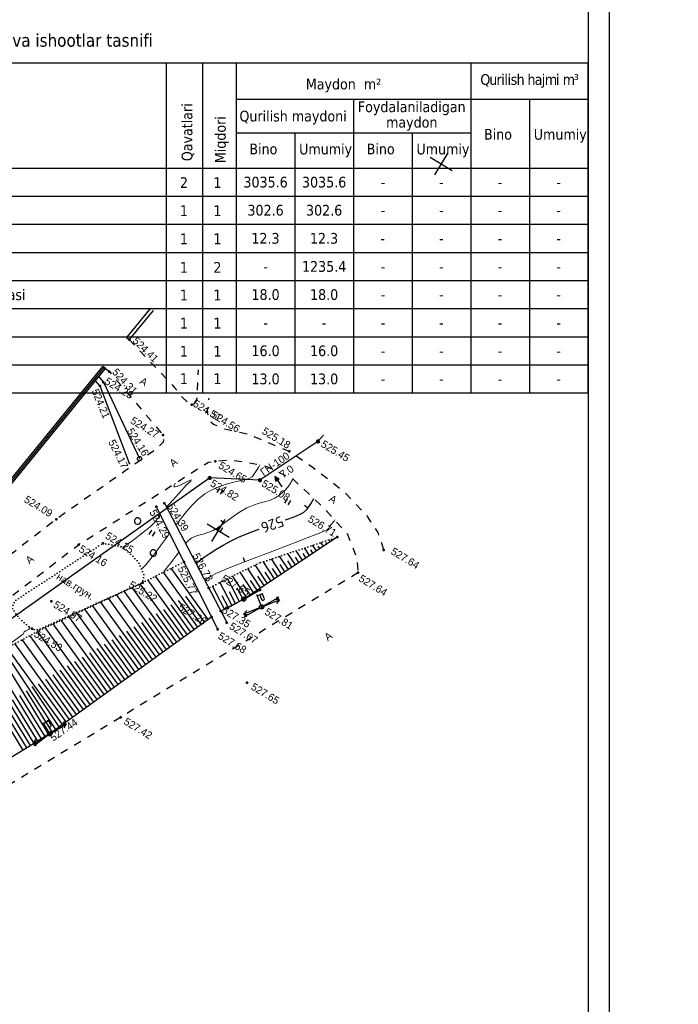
# Model space of a CAD drawing. Header units: millimetres. Extents: x 0 to 1576219, y -334896 to 156638.
# Tile 54 of 63: x 651789 to 728510, y -130669 to -15929. Entities that reach past the tile are written whole.
import ezdxf
from ezdxf import colors
from ezdxf.entities.mleader import LeaderData, LeaderLine
from ezdxf.enums import TextEntityAlignment as Align
from ezdxf.math import Vec2, Vec3

# ---------------------------------------------------------------- set-up
doc = ezdxf.new("R2010")
doc.units = ezdxf.units.MM
for name, pattern in [('Д_ТРОТ_ТРУБА', [3, 1.5, -1.5]), ('ДОРОГИ_СТРОЯЩ', [9, 8, -1]), ('Контура низ откосов  Штриховая 0.1-0.5 - - - - - - -', [0.6, 0.1, -0.5])]:
    doc.linetypes.add(name, pattern=pattern)
for name, color, linetype in [('(001) Сетка', 92, 'Continuous'), ('(004) Точки рельефа', 7, 'Continuous'), ('(004a) Точки рельефа (отк.)', 7, 'Continuous'), ('(013) Газ', 30, 'ИК_Газопровод -------г--------'), ('(022) Возд. Линии', 7, 'Continuous'), ('(024) Ж_д знаки', 7, 'Continuous'), ('(025) Дорога', 7, 'Continuous'), ('(031) Горизонтали', 42, 'Continuous'), ('(035) Откосы', 7, 'Continuous'), ('(036) Растительность', 7, 'Continuous'), ('(038) Деревья', 7, 'Continuous'), ('(039) Земля', 7, 'Continuous'), ('(040) Ограда', 7, 'Continuous'), ('C-TOPO-MAJR', 9, 'Continuous')]:
    doc.layers.add(name, color=color, linetype=linetype)
doc.layers.add('(032) Горизонтали утолщенные', color=32, linetype='Continuous', lineweight=30)
doc.layers.add('(042) Бергштрих', color=32, linetype='Continuous', lineweight=30)
doc.layers.add('К1', color=7, linetype='Continuous', lineweight=40, true_color=0x076e4b)
doc.styles.add('BM-431', font='txt')
doc.styles.add('COMPLEX', font='tahoma.ttf')
doc.styles.add('D-431', font='txt')
doc.styles.add('GOST', font='isocpeur.ttf')
doc.styles.add('СПДС', font='isocpeur.ttf')
doc.linetypes.add('GAZ_VOZDUSH', pattern='A,1,-2,["~",Standard,S=3,R=0,X=-1.5,Y=-1.5],-1,10', length=14)
doc.linetypes.add('ИК_Газопровод -------г--------', pattern='A,9,-0.6,["Г",Standard,S=1.2,R=0,X=0,Y=-0.6],-1.2', length=10.8)
doc.linetypes.add('ОГРАДА_БЕТ', pattern='A,4,["|",Standard,S=0.8,R=0,X=0,Y=-0.8],4', length=8)
doc.linetypes.add('ОГРАДА_М_1М', pattern='A,2.5,["о",Standard,S=1,R=0,X=0,Y=-0.35],0.5,["0",Standard,S=0.5,R=0,X=-0.3,Y=-0.25],2.5', length=5.5)
doc.linetypes.add('ОТКОСЫ_УКРЕП', pattern='A,0.5,["|",Standard,S=1.2,R=0,X=0,Y=-1.2],0.8,[".",Standard,S=1,R=0.1,X=0.1,Y=-1.2],0.1,["|",Standard,S=0.5,R=0,X=0,Y=-0.5],0', length=1.4)

# ---------------------------------------------------------------- blocks, each defined once
blk = doc.blocks.new('d')
at = {"layer": '(038) Деревья'}
blk.add_ellipse((0, 0), major_axis=(0.265, 0.265), ratio=1, start_param=5.497787, end_param=11.780972, dxfattribs=at)
blk = doc.blocks.new('I04010')
for p, q in [((-0.412273, 0.007146), (-0.412273, 1.207146)), ((0.387727, 1.207146), (0.387727, 0.007146))]:
    blk.add_line(p, q)
blk = doc.blocks.new('Setka')
at = {"layer": '(001) Сетка'}
for p, q in [((0, 1.5), (0, -1.5)), ((-1.5, 0), (1.5, 0))]:
    blk.add_line(p, q, dxfattribs=at)
blk = doc.blocks.new('пк-flat-1')
at = {"layer": '(024) Ж_д знаки', "linetype": 'Continuous'}
blk.add_circle((0, 0), 0.25, dxfattribs=at)
blk = doc.blocks.new('S2-flat-3')
at = {"layer": '(022) Возд. Линии'}
for p, q in [((0, 0), (1.21, 1.59)), ((1.21, 1.59), (0.71, 1.35)), ((1.21, 1.59), (1.11, 1.04))]:
    blk.add_line(p, q, dxfattribs=at)
blk = doc.blocks.new('S1-flat-3')
at = {"layer": '(022) Возд. Линии'}
for p, q in [((0, 0), (-1.21, -1.59)), ((-1.21, -1.59), (-1.11, -1.04)), ((-1.21, -1.59), (-0.71, -1.35))]:
    blk.add_line(p, q, dxfattribs=at)
blk = doc.blocks.new('f-flat-2')
at = {"layer": '(022) Возд. Линии'}
for points in [[(-1.11, 0.85), (-0.66, 1.44)], [(-0.2, 0.15), (-1.19, 0.91)]]:
    blk.add_lwpolyline(points, dxfattribs=at)
blk.add_lwpolyline([(-0.22, 0.78), (-0.22, 0.78, 0.414214), (-0.25, 1.01), (-0.72, 1.36), (-0.92, 1.11), (-0.45, 0.75, 0.414214)], format="xyb", close=True, dxfattribs=at)
blk.add_circle((0, 0), 0.25, dxfattribs=at)
blk = doc.blocks.new('S2-flat-4')
at = {"layer": '(022) Возд. Линии'}
for p, q in [((0, 0), (0.93, 1.77)), ((0.93, 1.77), (0.48, 1.44)), ((0.93, 1.77), (0.92, 1.21))]:
    blk.add_line(p, q, dxfattribs=at)
blk = doc.blocks.new('S1-flat-4')
at = {"layer": '(022) Возд. Линии'}
for p, q in [((0, 0), (-0.93, -1.77)), ((-0.93, -1.77), (-0.92, -1.21)), ((-0.93, -1.77), (-0.48, -1.44))]:
    blk.add_line(p, q, dxfattribs=at)
blk = doc.blocks.new('f-flat-3')
at = {"layer": '(022) Возд. Линии'}
for points in [[(-1.24, 0.65), (-0.89, 1.32)], [(-0.22, 0.12), (-1.33, 0.7)]]:
    blk.add_lwpolyline(points, dxfattribs=at)
blk.add_lwpolyline([(-0.35, 0.73), (-0.35, 0.73, 0.414214), (-0.42, 0.95), (-0.94, 1.23), (-1.09, 0.94), (-0.57, 0.67, 0.414214)], format="xyb", close=True, dxfattribs=at)
blk.add_circle((0, 0), 0.25, dxfattribs=at)
blk = doc.blocks.new('s3-flat-4')
at = {"layer": '(022) Возд. Линии'}
h = blk.add_hatch(dxfattribs=at)
h.set_pattern_fill('ACET-2D-ANSI31', color=256, scale=0.01, angle=68.7924, style=0)
h.set_pattern_definition([(113.79242812, (-32445.62895, -79819.795813), (-0.029051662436, -0.01280872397), [])])
edge = h.paths.add_edge_path()
edge.add_arc((0.69, 1.77), 0.1, 0, 360)
blk.add_lwpolyline([(0, 0), (0.72, 1.86)], dxfattribs=at)
blk.add_circle((0.69, 1.77), 0.1, dxfattribs=at)
blk = doc.blocks.new('s4-flat-4')
at = {"layer": '(022) Возд. Линии'}
h = blk.add_hatch(dxfattribs=at)
h.set_pattern_fill('ACET-2D-ANSI31', color=256, scale=0.01, angle=248.7924, style=0)
h.set_pattern_definition([(293.79242812, (-32445.448563, -79819.33093), (0.029051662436, 0.01280872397), [])])
edge = h.paths.add_edge_path()
edge.add_arc((-0.69, -1.77), 0.1, 0, 360)
blk.add_lwpolyline([(0, 0), (-0.72, -1.86)], dxfattribs=at)
blk.add_circle((-0.69, -1.77), 0.1, dxfattribs=at)
blk = doc.blocks.new('prov-s-flat-2')
at = {"layer": '(022) Возд. Линии'}
for name, p in [('s3-flat-4', (0.09, 0.23)), ('s4-flat-4', (-0.09, -0.23))]:
    blk.add_blockref(name, p, dxfattribs=at)
blk = doc.blocks.new('s3-flat-5')
at = {"layer": '(022) Возд. Линии'}
h = blk.add_hatch(dxfattribs=at)
h.set_pattern_fill('ACET-2D-ANSI31', color=256, scale=0.01, angle=60.8095, style=0)
h.set_pattern_definition([(105.809457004, (-32459.07727, -79845.225074), (-0.030548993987, -0.008649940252), [])])
edge = h.paths.add_edge_path()
edge.add_arc((0.93, 1.66), 0.1, 0, 360)
blk.add_lwpolyline([(0, 0), (0.98, 1.75)], dxfattribs=at)
blk.add_circle((0.93, 1.66), 0.1, dxfattribs=at)
blk = doc.blocks.new('s4-flat-5')
at = {"layer": '(022) Возд. Линии'}
h = blk.add_hatch(dxfattribs=at)
h.set_pattern_fill('ACET-2D-ANSI31', color=256, scale=0.01, angle=240.8095, style=0)
h.set_pattern_definition([(285.809457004, (-32458.83407, -79844.78975), (0.030548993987, 0.008649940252), [])])
edge = h.paths.add_edge_path()
edge.add_arc((-0.93, -1.66), 0.1, 0, 360)
blk.add_lwpolyline([(0, 0), (-0.98, -1.75)], dxfattribs=at)
blk.add_circle((-0.93, -1.66), 0.1, dxfattribs=at)
blk = doc.blocks.new('prov-s-flat-3')
at = {"layer": '(022) Возд. Линии'}
for name, p in [('s3-flat-5', (0.12, 0.22)), ('s4-flat-5', (-0.12, -0.22))]:
    blk.add_blockref(name, p, dxfattribs=at)
blk = doc.blocks.new('STOLB-flat-3')
at = {"layer": '(022) Возд. Линии'}
blk.add_circle((0, 0), 0.25, dxfattribs=at)
blk = doc.blocks.new('s3-flat-7')
at = {"layer": '(022) Возд. Линии'}
h = blk.add_hatch(dxfattribs=at)
h.set_pattern_fill('ACET-2D-ANSI31', color=256, scale=0.01, angle=60.8095, style=0)
h.set_pattern_definition([(105.809457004, (-32456.82427, -79844.929074), (-0.030548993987, -0.008649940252), [])])
edge = h.paths.add_edge_path()
edge.add_arc((0.93, 1.66), 0.1, 0, 360)
blk.add_lwpolyline([(0, 0), (0.98, 1.75)], dxfattribs=at)
blk.add_circle((0.93, 1.66), 0.1, dxfattribs=at)
blk = doc.blocks.new('s4-flat-7')
at = {"layer": '(022) Возд. Линии'}
h = blk.add_hatch(dxfattribs=at)
h.set_pattern_fill('ACET-2D-ANSI31', color=256, scale=0.01, angle=240.8095, style=0)
h.set_pattern_definition([(285.809457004, (-32456.58107, -79844.49375), (0.030548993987, 0.008649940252), [])])
edge = h.paths.add_edge_path()
edge.add_arc((-0.93, -1.66), 0.1, 0, 360)
blk.add_lwpolyline([(0, 0), (-0.98, -1.75)], dxfattribs=at)
blk.add_circle((-0.93, -1.66), 0.1, dxfattribs=at)
blk = doc.blocks.new('prov-s-flat-5')
at = {"layer": '(022) Возд. Линии'}
for name, p in [('s3-flat-7', (0.12, 0.22)), ('s4-flat-7', (-0.12, -0.22))]:
    blk.add_blockref(name, p, dxfattribs=at)
blk = doc.blocks.new('wef-flat-2')
at = {"layer": '(025) Дорога', "linetype": 'Д_ТРОТ_ТРУБА'}
blk.add_hatch(color=0, dxfattribs=at).paths.add_polyline_path([(-1121939, -1943163.38), (-1121938.8, -1943162.92), (-1121939.36, -1943162.94)])
at = {"layer": '(022) Возд. Линии', "color": 0}
for points in [[(-1121939.36, -1943162.94), (-1121939, -1943163.38)], [(-1121937.99, -1943163.55), (-1121938.9, -1943163.15)]]:
    blk.add_lwpolyline(points, dxfattribs=at)
at = {"layer": '(025) Дорога', "color": 0, "linetype": 'Д_ТРОТ_ТРУБА'}
blk.add_lwpolyline([(-1121939, -1943163.38), (-1121938.8, -1943162.92), (-1121939.36, -1943162.94), (-1121939, -1943163.38)], close=True, dxfattribs=at)
blk.add_lwpolyline([(-1121939, -1943163.38), (-1121938.8, -1943162.92)], dxfattribs=at)
blk = doc.blocks.new('A$C05d28b1e')
at = {"layer": '(013) Газ', "linetype": 'ByBlock'}
h = blk.add_hatch(color=0, dxfattribs=at)
edge = h.paths.add_edge_path()
edge.add_arc((138885, 152734), 250, 0, 360)
h = blk.add_hatch(color=0, dxfattribs=at)
edge = h.paths.add_edge_path()
edge.add_arc((135454, 145357), 250, 0, 360)
h = blk.add_hatch(color=0, dxfattribs=at)
edge = h.paths.add_edge_path()
edge.add_arc((130316, 142546), 250, 0, 360)
at = {"layer": '(004) Точки рельефа', "color": 7, "linetype": 'ByBlock', "lineweight": -2}
for p in [(138885, 152734), (113936, 151466), (136624, 150006), (126046, 148992), (113890, 147063), (152004, 145904), (113831, 145065), (135454, 145357), (123073, 144000), (129881, 144552), (146596, 144378), (130316, 142546), (150815, 142076), (127329, 137291), (126734, 136461), (132828, 132631), (141038, 132543), (143291, 132839), (136892, 131516), (117537, 129153), (123629, 129579), (140775, 129171), (121311, 127975), (129958, 128064), (140270, 127955), (146442, 124410), (122016, 120680), (121737, 116767), (135921, 113311), (129874, 107395)]:
    blk.add_point(p, dxfattribs=at)
at = {"layer": '(004) Точки рельефа', "color": 0}
blk.add_point((121460, 139124), dxfattribs=at)
at = {"layer": '(004a) Точки рельефа (отк.)', "color": 7, "linetype": 'ByBlock', "lineweight": -2}
for p in [(124083, 148765), (113938, 145653), (139476, 129956), (138914, 128807)]:
    blk.add_point(p, dxfattribs=at)
at = {"layer": '(013) Газ', "linetype": 'GAZ_VOZDUSH', "ltscale": 600, "flags": 128}
blk.add_lwpolyline([(139039, 153682), (138885, 152734), (135454, 145357), (130316, 142546), (115842, 109039), (104824, 79051), (99727, 68744), (82201, 34139), (52809, 3628), (56082, -3749), (32593, -24350), (33828, -29046), (31852, -35564), (-6995, -77251), (-10648, -79274), (-22017, -90450), (-29954, -94459), (-74554, -132816), (-76953, -135094)], dxfattribs=at)
at = {"layer": '(025) Дорога', "linetype": 'Д_ТРОТ_ТРУБА', "ltscale": 600, "flags": 128}
for points in [[(113936, 151466), (121289, 149446), (122733, 148912), (123882, 148671), (124283, 148858), (124283, 149659), (122653, 152650)], [(152004, 145904), (150374, 147296), (148289, 148299), (144505, 149302), (139988, 149803), (136624, 150006), (131571, 149225), (128868, 148338), (127439, 148106), (126950, 148193), (126046, 148992), (125433, 150461)], [(113335, 147140), (113890, 147063), (123073, 144000), (123325, 143794), (123508, 143307), (123340, 142397), (117537, 129153), (105171, 96881), (98532, 80158)]]:
    blk.add_lwpolyline(points, dxfattribs=at)
at = {"layer": '(031) Горизонтали', "color": 42, "linetype": 'Continuous', "lineweight": 0, "ltscale": 600}
for points in [[(129812, 135791), (129834, 136083), (129907, 136870), (130026, 137797), (130204, 138788), (130455, 139770), (130792, 140667), (131236, 141475), (131763, 142225), (132325, 142900), (132871, 143485), (133352, 143961), (133719, 144311), (133923, 144519), (134147, 144758), (134330, 144947), (134467, 145214), (134510, 145504), (134528, 145973), (134521, 146547), (134503, 146868)], [(131871, 134548), (131952, 134940), (132122, 135419), (132373, 135829), (132693, 136194), (133060, 136565), (133450, 136994), (133839, 137532), (134100, 138007), (134345, 138549), (134589, 139144), (134845, 139781), (135127, 140445), (135449, 141122), (135824, 141799), (136299, 142486), (136768, 143023), (137219, 143482), (137639, 143934), (138018, 144451), (138342, 145103), (138559, 145786), (138655, 146379), (138674, 146930), (138660, 147462)], [(136025, 132040), (136037, 132076), (136197, 132462), (136417, 132913), (136696, 133408), (136983, 133813), (137574, 134602), (138400, 135685), (139392, 136977), (140481, 138389), (141596, 139835), (142669, 141226), (143631, 142476), (144411, 143498), (144941, 144203), (145152, 144505), (145207, 144728), (145208, 144922), (145216, 145157), (145250, 145380), (145280, 145557), (145302, 145781), (145301, 145920)], [(127786, 137015), (127831, 137268), (127905, 137657), (127992, 138106), (128091, 138632), (128193, 139176), (128282, 139659), (128359, 140070), (128421, 140399), (128525, 140775), (128619, 141088), (128596, 141248), (128447, 141077), (128181, 140628), (127858, 140093), (127599, 139731), (127425, 139562), (127326, 139522), (127283, 139528), (127253, 139550), (127211, 139650), (127189, 139914)], [(125892, 130419), (126032, 130724), (126426, 131665), (126794, 132604), (127110, 133454), (127345, 134128), (127472, 134540), (127547, 134938), (127575, 135276), (127586, 135588), (127612, 135909)], [(129011, 129367), (129075, 129553), (129203, 130030), (129286, 130506), (129372, 131219), (129456, 132063), (129532, 132932), (129597, 133718), (129646, 134314), (129673, 134614)], [(131436, 130416), (131485, 130890), (131547, 131492), (131612, 132129), (131671, 132708), (131714, 133136), (131734, 133319)], [(127439, 124312), (127424, 124363)], [(119784, 112295), (119873, 112509), (120380, 113733), (120797, 114743), (121080, 115437), (121187, 115714), (121174, 115862), (121160, 116010), (121263, 116198), (121429, 116492), (121488, 116804)]]:
    blk.add_lwpolyline(points, dxfattribs=at)
at = {"layer": '(032) Горизонтали утолщенные', "color": 32, "linetype": 'Continuous', "lineweight": 30, "ltscale": 600}
for points in [[(140388, 142940), (140465, 143034), (141068, 143794), (141512, 144399), (141747, 144804), (141891, 145278), (141939, 145684), (141938, 146072), (141930, 146492), (141949, 146793)], [(134100, 133202), (134202, 133481), (134489, 134181), (134838, 134956), (135251, 135794), (135724, 136681), (136260, 137603), (136784, 138397), (137445, 139293), (138192, 140247), (138345, 140436)]]:
    blk.add_lwpolyline(points, dxfattribs=at)
at = {"layer": '(035) Откосы', "ltscale": 600}
for p, q in [((146181, 143495), (145941, 143608)), ((146389, 143936), (146329, 143965)), ((145559, 142170), (145259, 142311)), ((145767, 142612), (145286, 142837)), ((145974, 143053), (145794, 143138)), ((144937, 140846), (143977, 141297)), ((145352, 141729), (144632, 142067)), ((145144, 141287), (144724, 141485)), ((144522, 139963), (143322, 140526)), ((144730, 140404), (144190, 140658)), ((143693, 138196), (142012, 138986)), ((144108, 139080), (142667, 139756)), ((143900, 138638), (143120, 139004)), ((144315, 139521), (143655, 139831)), ((143278, 137313), (141358, 138215)), ((143486, 137755), (142585, 138178)), ((142449, 135547), (140116, 136643)), ((142864, 136430), (140703, 137445)), ((143071, 136872), (142051, 137351)), ((142034, 134664), (139579, 135817)), ((142241, 135106), (141045, 135668)), ((142656, 135989), (141520, 136522)), ((141619, 133781), (139043, 134991)), ((141827, 134223), (140569, 134813)), ((140736, 132044), (138153, 133604)), ((141205, 132898), (138506, 134165)), ((140989, 132461), (139699, 133240)), ((141412, 133340), (140093, 133959)), ((140232, 131208), (137649, 132769)), ((140484, 131626), (139193, 132406)), ((138720, 128349), (131937, 131213)), ((139728, 130373), (137144, 131933)), ((139980, 130791), (138688, 131571)), ((138333, 127432), (131400, 130359)), ((137559, 125598), (130327, 128651)), ((137946, 126515), (130863, 129505)), ((138527, 127890), (135097, 129338)), ((137172, 124681), (129781, 127801)), ((137752, 126057), (134174, 127567)), ((138139, 126973), (134636, 128453)), ((136785, 123764), (129216, 126959)), ((137365, 125140), (133712, 126682)), ((136010, 121930), (128086, 125276)), ((136397, 122847), (128651, 126118)), ((136978, 124223), (133238, 125801)), ((135623, 121013), (127521, 124434)), ((136204, 122389), (132286, 124043)), ((136591, 123306), (132762, 124922)), ((135236, 120096), (126955, 123592)), ((135817, 121472), (131810, 123163)), ((134462, 118263), (125825, 121909)), ((134849, 119179), (126390, 122751)), ((135430, 120555), (131334, 122284)), ((134075, 117346), (125260, 121067)), ((134655, 118721), (130381, 120525)), ((135043, 119638), (130858, 121405)), ((133301, 115512), (124129, 119384)), ((133688, 116429), (124694, 120225)), ((134268, 117804), (129905, 119646)), ((132914, 114595), (123564, 118542)), ((133881, 116887), (129429, 118767)), ((132526, 113678), (122999, 117700)), ((133494, 115970), (128953, 117887)), ((131752, 111844), (121944, 115985)), ((132139, 112761), (122450, 116851)), ((132720, 114136), (128001, 116129)), ((133107, 115053), (128477, 117008)), ((131365, 110927), (121437, 115118)), ((132333, 113219), (127525, 115249)), ((130978, 110010), (120930, 114252)), ((131946, 112302), (127071, 114360)), ((130204, 108176), (120178, 112967)), ((130591, 109093), (120423, 113386)), ((131172, 110468), (126177, 112577)), ((131559, 111385), (126624, 113469)), ((129351, 106379), (119337, 111530)), ((129807, 107264), (119840, 112390)), ((130784, 109552), (125730, 111685)), ((128896, 105494), (118834, 110670)), ((130010, 107718), (124954, 110261)), ((130397, 108635), (125267, 111031)), ((128441, 104609), (118330, 109809)), ((129579, 106821), (124584, 109391)), ((129124, 105936), (124105, 108518)), ((128213, 104166), (123146, 106773)), ((128668, 105051), (123625, 107645))]:
    blk.add_line(p, q, dxfattribs=at)
at = {"layer": '(035) Откосы', "linetype": 'ОТКОСЫ_УКРЕП', "ltscale": 600}
for points in [[(113166, 145926), (113938, 145653), (122167, 140236)], [(121460, 139124), (113831, 145065), (113079, 145296)], [(127329, 137291), (140775, 129171)], [(140270, 127955), (126734, 136461)]]:
    blk.add_lwpolyline(points, dxfattribs=at)
at = {"layer": '(035) Откосы', "linetype": 'Контура низ откосов  Штриховая 0.1-0.5 - - - - - - -', "ltscale": 600}
blk.add_lwpolyline([(103197, 56600), (106463, 71701), (112284, 88953), (116260, 106271), (122597, 117101), (129958, 128064), (132828, 132631)], dxfattribs=at)
at = {"layer": '(035) Откосы', "ltscale": 600}
blk.add_lwpolyline([(138914, 128807), (129874, 107395), (119760, 87733), (113986, 77260), (103197, 56600)], dxfattribs=at)
at = {"layer": '(039) Земля', "linetype": 'Контура низ откосов  Штриховая 0.1-0.5 - - - - - - -', "ltscale": 600, "flags": 128}
blk.add_lwpolyline([(123629, 129579), (125819, 130434), (128230, 129908), (129587, 128967), (129958, 128064), (122516, 117194), (122153, 116893), (121737, 116767), (119861, 117043), (118571, 117618), (118379, 118023), (118406, 118643), (123629, 129579)], dxfattribs=at)
at = {"layer": '(040) Ограда', "ltscale": 600, "flags": 128}
for points in [[(114141, 155847), (113540, 151521)], [(113540, 151521), (113936, 151466)], [(107473, 107852), (112939, 147195)], [(107839, 107582), (113335, 147140)], [(113335, 147140), (112939, 147195)]]:
    blk.add_lwpolyline(points, dxfattribs=at)
at = {"layer": '(040) Ограда', "linetype": 'ОГРАДА_БЕТ', "ltscale": 600, "flags": 128}
blk.add_lwpolyline([(114537, 155792), (113936, 151466)], dxfattribs=at)
at = {"layer": '(040) Ограда', "linetype": 'ОГРАДА_М_1М', "ltscale": 600, "flags": 128}
blk.add_lwpolyline([(107648, 107663), (113137, 147168)], dxfattribs=at)
at = {"layer": '(042) Бергштрих', "color": 32, "linetype": 'Continuous', "lineweight": 30, "ltscale": 600}
for p, q in [((141915, 145481), (141419, 145541)), ((134467, 138847), (134004, 139036)), ((138896, 136331), (138500, 136636))]:
    blk.add_line(p, q, dxfattribs=at)
at = {"layer": '(001) Сетка', "xscale": 1000, "yscale": 1000, "zscale": 1000}
for p in [(134335, 187831), (134335, 137831)]:
    blk.add_blockref('Setka', p, dxfattribs=at)
at = {"layer": '(022) Возд. Линии', "xscale": 1000, "yscale": 1000, "zscale": 1000}
for name, p in [('wef-flat-2', (1122076078, 1943309589)), ('пк-flat-1', (122167, 140236)), ('prov-s-flat-5', (141038, 132543)), ('f-flat-2', (143291, 132839)), ('prov-s-flat-3', (143291, 132839)), ('S2-flat-3', (143440, 133036)), ('STOLB-flat-3', (141038, 132543)), ('S1-flat-3', (143139, 132638)), ('prov-s-flat-2', (129874, 107395)), ('S2-flat-4', (129989, 107613)), ('f-flat-3', (129874, 107395)), ('S1-flat-4', (129756, 107172))]:
    blk.add_blockref(name, p, dxfattribs=at)
at = {"layer": '(036) Растительность', "linetype": 'Continuous', "xscale": 500, "yscale": 500, "zscale": 500}
for p in [(139534, 144590), (132152, 141546), (139124, 140376), (134437, 137743), (127919, 133247)]:
    blk.add_blockref('I04010', p, dxfattribs=at)
at = {"layer": '(038) Деревья', "linetype": 'Continuous', "xscale": 1000, "yscale": 1000, "zscale": 1000}
for p in [(125747, 133884), (129244, 131653)]:
    blk.add_blockref('d', p, dxfattribs=at)
at = {"layer": '(004) Точки рельефа', "linetype": 'ByBlock', "char_height": 875, "attachment_point": 4, "style": 'D-431'}
for s, insert in [('525.45', (139405, 152829)), ('525.18', (132741, 150549)), ('524.56', (126712, 149113)), ('527.64', (152852, 146371)), ('525.08', (135867, 145305)), ('524.65', (130478, 144503)), ('526.71', (142638, 144580)), ('524.27', (119005, 143643)), ('524.82', (130746, 142222)), ('527.64', (151290, 141727)), ('527.65', (137614, 133427)), ('527.81', (143930, 132717)), ('524.25', (123479, 130643)), ('524.09', (113194, 129354)), ('527.67', (141292, 129144)), ('524.16', (121632, 127738)), ('525.22', (128774, 127189)), ('527.68', (140752, 127489)), ('527.65', (147107, 124423)), ('524.97', (122468, 120656)), ('524.53', (122316, 116554)), ('527.42', (136555, 113266))]:
    blk.add_mtext(s, dxfattribs=dict(at, insert=insert))
for s, insert, rotation in [('524.41', (114420, 151836), 347.04094), ('524.31', (114298, 147503), 344.24624), ('524.21', (113524, 144404), 324.20435), ('524.16', (119388, 142573), 333.74689), ('524.17', (118248, 140346), 327.98336), ('524.39', (127937, 137535), 332.77009), ('524.29', (126572, 135844), 329.51202), ('526.73', (133482, 134121), 330.23942), ('525.77', (132805, 131937), 328.5982), ('527.44', (130311, 106988), 66.10613)]:
    blk.add_mtext(s, dxfattribs=dict(at, insert=insert, rotation=rotation))
at = {"layer": '(004a) Точки рельефа (отк.)', "linetype": 'ByBlock', "char_height": 875, "attachment_point": 4, "style": 'D-431'}
for s, insert in [('524.51', (124208, 149115)), ('524.23', (114063, 146003)), ('527.35', (139601, 130306)), ('527.26', (135056, 127933))]:
    blk.add_mtext(s, dxfattribs=dict(at, insert=insert))
at = {"layer": '(013) Газ', "color": 0, "linetype": 'Continuous', "style": 'BM-431'}
for s, p in [('ГН-100', (135570, 145966)), ('7.0', (137666, 146922))]:
    blk.add_text(s, height=875, rotation=65.95852, dxfattribs=at).set_placement(p)
at = {"layer": '(025) Дорога', "linetype": 'ДОРОГИ_СТРОЯЩ', "style": 'BM-431'}
for p in [(117528, 147705), (143487, 147448)]:
    blk.add_text('A', height=875, dxfattribs=at).set_placement(p)
for rotation, p in [(68.34774, (126029, 141374)), (68.34774, (151965, 133422)), (72.10305, (117616, 123027))]:
    blk.add_text('A', height=875, rotation=rotation, dxfattribs=at).set_placement(p)
at = {"layer": '(039) Земля', "linetype": 'Continuous', "style": 'BM-431'}
blk.add_text('нав.грун.', height=875, dxfattribs=at).set_placement((121073, 123195))
at = {"layer": 'C-TOPO-MAJR', "color": 32, "linetype": 'Continuous', "lineweight": 30, "insert": (139365, 141689), "char_height": 1250, "width": 2398.75, "attachment_point": 5, "rotation": 230.63484, "style": 'СПДС', "bg_fill": 3, "box_fill_scale": 1.254, "bg_fill_color": 256, "bg_fill_true_color": 13158600, "bg_fill_transparency": 0}
blk.add_mtext('526', dxfattribs=at)
at = {"layer": '(025) Дорога', "linetype": 'Д_ТРОТ_ТРУБА', "ltscale": 600, "flags": 128}
for points in [[(103071, 78364), (108136, 94128), (121311, 127975), (129224, 144046), (129881, 144552), (131035, 145447), (133208, 146418), (135300, 147146), (138641, 147465), (143191, 146540), (147359, 145316), (149783, 143492), (150815, 142076)], [(150815, 142076), (135921, 113311), (125552, 93370), (117383, 77821), (104208, 56333), (99627, 49152), (88708, 25275), (72217, 300), (60109, -13961), (40976, -33812), (21855, -53057), (7525, -67385), (-21145, -96032), (-41237, -115998), (-56020, -131074), (-73097, -148290), (-76079, -151266)]]:
    blk.add_lwpolyline(points, dxfattribs=at)
at = {"layer": '(035) Откосы', "linetype": 'Контура низ откосов  Штриховая 0.1-0.5 - - - - - - -', "ltscale": 600}
blk.add_lwpolyline([(146596, 144378), (140424, 137117), (138311, 133865), (136892, 131516)], dxfattribs=at)
at = {"layer": '(035) Откосы', "ltscale": 600}
blk.add_lwpolyline([(146596, 144378), (141038, 132543), (139476, 129956)], dxfattribs=at)
blk = doc.blocks.new('A$Cef7c7956')
at = {"color": 0}
for p, q in [((-92499, 0), (0, 0)), ((-49146, 0), (-49146, -38463)), ((-44900, 0), (-44900, -38463)), ((-41000, 0), (-41000, -38463)), ((-13667, 0), (-13667, -38463)), ((-41000, -4228), (0, -4228)), ((-27333, -4228), (-27333, -38463)), ((-6833, -4228), (-6833, -38463)), ((-41000, -8164), (-13667, -8164)), ((-34167, -8164), (-34167, -38463)), ((-20500, -8164), (-20500, -38463))]:
    blk.add_line(p, q, dxfattribs=at)
for points in [[(0, -38463), (0, 0)], [(-92499, -12256), (0, -12256)], [(-92510, -15532), (-11, -15532)], [(-92510, -18808), (-11, -18808)], [(-92520, -22084), (-21, -22084)], [(-92510, -25360), (-11, -25360)], [(-92510, -28636), (-11, -28636)], [(-92510, -31912), (-11, -31912)], [(-92510, -35188), (-11, -35188)], [(-92499, -38463), (0, -38463)]]:
    blk.add_lwpolyline(points, dxfattribs=at)
at = {"color": 0, "linetype": 'ByBlock', "style": 'COMPLEX'}
for s, height, p in [('Bino va ishootlar tasnifi', 1500, (-71541, 1888)), ('2', 1250, (-47539, -14575)), ('1', 1250, (-43639, -14575)), ('1', 1250, (-47539, -17851)), ('1', 1250, (-43639, -17851)), ('1', 1250, (-47539, -21127)), ('1', 1250, (-43639, -21127)), ('1', 1250, (-47539, -24459)), ('2', 1250, (-43639, -24459)), ('1', 1250, (-47539, -27679)), ('1', 1250, (-43639, -27679)), ('1', 1250, (-47539, -30955)), ('1', 1250, (-43639, -30955)), ('1', 1250, (-47539, -34231)), ('1', 1250, (-43639, -34231)), ('1', 1250, (-47539, -37428)), ('1', 1250, (-43639, -37428))]:
    blk.add_text(s, height=height, dxfattribs=at).set_placement(p)
at = {"color": 0, "style": 'COMPLEX'}
for s, p in [('Maydon  m²', (-32873, -3094)), ('Qurilish maydoni', (-40606, -6825)), ('Bino', (-12115, -8943)), ('Umumiy', (-6318, -8951)), ('Bino', (-39448, -10657)), ('Umumiy', (-33652, -10664)), ('Bino', (-25782, -10657)), ('Umumiy', (-19985, -10664))]:
    blk.add_text(s, height=1250, dxfattribs=at).set_placement(p)
for s, p in [('Qavatlari', (-46089, -11459)), ('Miqdori', (-42198, -11683))]:
    blk.add_text(s, height=1250, rotation=90, dxfattribs=at).set_placement(p)
at = {"color": 0, "linetype": 'ByBlock', "style": 'COMPLEX'}
for s, p in [('3035.6', (-37562, -13894)), ('3035.6', (-30739, -13894)), ('-', (-23896, -13894)), ('-', (-17073, -13894)), ('-', (-10239, -13894)), ('-', (-3417, -13894)), ('302.6', (-37562, -17170)), ('302.6', (-30739, -17170)), ('-', (-23896, -17170)), ('-', (-17073, -17170)), ('-', (-10239, -17170)), ('-', (-3417, -17170)), ('12.3', (-37573, -20446)), ('12.3', (-30750, -20446)), ('-', (-23906, -20446)), ('-', (-17083, -20446)), ('-', (-10250, -20446)), ('-', (-3427, -20446)), ('-', (-37562, -23722)), ('1235.4', (-30739, -23722)), ('-', (-23896, -23722)), ('-', (-17073, -23722)), ('-', (-10239, -23722)), ('-', (-3417, -23722)), ('18.0', (-37562, -26998)), ('18.0', (-30739, -26998)), ('-', (-23896, -26998)), ('-', (-17073, -26998)), ('-', (-10239, -26998)), ('-', (-3417, -26998)), ('-', (-37562, -30274)), ('-', (-30739, -30274)), ('-', (-23896, -30274)), ('-', (-17073, -30274)), ('-', (-10239, -30274)), ('-', (-3417, -30274)), ('16.0', (-37562, -33550)), ('16.0', (-30739, -33550)), ('-', (-23896, -33550)), ('-', (-17073, -33550)), ('-', (-10239, -33550)), ('-', (-3417, -33550)), ('13.0', (-37562, -36825)), ('13.0', (-30739, -36825)), ('-', (-23896, -36825)), ('-', (-17073, -36825)), ('-', (-10239, -36825)), ('-', (-3417, -36825))]:
    blk.add_text(s, height=1250, dxfattribs=at).set_placement(p, align=Align.MIDDLE_CENTER)
at = {"color": 0, "linetype": 'ByBlock', "lineweight": -2, "style": 'COMPLEX'}
blk.add_text("Yong'inga qarshi suv zahirasi", height=1250, dxfattribs=at).set_placement((-87042, -27646))
at = {"color": 0, "char_height": 1250, "attachment_point": 5, "style": 'COMPLEX'}
for s, insert, width, line_spacing_factor in [('{\\T0.9;Qurilish hajmi m³}', (-6833, -2114), 13666.65, 0.741361), ('Foydalaniladigan maydon', (-20533, -6196), 13599.78, 0.863584)]:
    blk.add_mtext(s, dxfattribs=dict(at, insert=insert, width=width, line_spacing_factor=line_spacing_factor))

msp = doc.modelspace()

# ---------------------------------------------------------------- block references
at = {"color": 5, "lineweight": 50, "rotation": 328.7134303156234}
msp.add_blockref('A$C05d28b1e', (488531.156, -123473.137), dxfattribs=at)

# ---------------------------------------------------------------- next in the draw order: linework, layer by layer
msp.add_lwpolyline([(299992.069, -212044.215), (720492.069, -212044.215), (720492.069, 84955.785), (299992.069, 84955.785)], close=True)
for points in [[(717992.069, -209544.215), (309992.069, -209544.215), (309992.069, 82455.785), (717992.069, 82455.785), (717992.069, -209544.215)], [(720492.069, -209544.215), (720492.069, 82455.785)]]:
    msp.add_lwpolyline(points)

# ---------------------------------------------------------------- next in the draw order: block references
msp.add_blockref('A$Cef7c7956', (717992.069, -20962.515))

# ---------------------------------------------------------------- next in the draw order: leaders
at = {"layer": 'К1', "color": 0, "linetype": 'ByBlock', "lineweight": 0, "ltscale": 250}
ml = msp.add_multileader_mtext('Standard', dxfattribs=at)
ml.set_content('УП1,2 90%%D', style='GOST')
ml.set_leader_properties()
ml.build(insert=Vec2(0, 0))
ml.multileader.update_dxf_attribs({"text_left_attachment_type": 6, "text_right_attachment_type": 6, "dogleg_length": 0.001, "arrow_head_size": 750, "scale": 500})
ctx = ml.context
ctx.base_point, ctx.scale, ctx.char_height, ctx.arrow_head_size, ctx.landing_gap_size, ctx.plane_origin = Vec3(740669.526, -189800.546, 3656), 500, 500, 750, 0, Vec3(775757.993, -176241.907, 3656)
ctx.left_attachment, ctx.right_attachment, ctx.text_align_type = 6, 6, 1
notes = []
notes.append((ctx, [(0, (0, 0, 0), (0, 0), (1, 0), 1, [])]))
ctx.mtext.insert, ctx.mtext.alignment, ctx.mtext.flow_direction = Vec3(742057.026, -189200.546, 3656), 2, 5
ctx.mtext.has_bg_fill, ctx.mtext.bg_color, ctx.mtext.bg_scale_factor, ctx.mtext.bg_transparency, ctx.mtext.use_window_bg_color = 1, -1023410173, 1.1, 0, 0
for ctx, leaders in notes:
    for number, flags, end, landing, length, lines in leaders:
        leader = LeaderData()
        leader.index, (leader.has_last_leader_line, leader.has_dogleg_vector, leader.attachment_direction) = number, flags
        leader.last_leader_point, leader.dogleg_vector, leader.dogleg_length = Vec3(end), Vec3(landing), length
        for number, points, colour, breaks in lines:
            line = LeaderLine()
            line.index, line.vertices, line.color, line.breaks = number, Vec3.list(points), colors.encode_raw_color(colour), breaks
            leader.lines.append(line)
        ctx.leaders.append(leader)

# ---------------------------------------------------------------- next in the draw order: leaders
ml = msp.add_multileader_mtext('Standard', dxfattribs=at)
ml.set_content('УП3 90%%D', style='GOST')
ml.set_leader_properties()
ml.build(insert=Vec2(0, 0))
ml.multileader.update_dxf_attribs({"text_left_attachment_type": 6, "text_right_attachment_type": 6, "dogleg_length": 0.001, "arrow_head_size": 750, "scale": 500})
ctx = ml.context
ctx.base_point, ctx.scale, ctx.char_height, ctx.arrow_head_size, ctx.landing_gap_size, ctx.plane_origin = Vec3(752427.104, -190628.39, 3656), 500, 500, 750, 0, Vec3(786128.071, -177069.751, 3656)
ctx.left_attachment, ctx.right_attachment, ctx.text_align_type = 6, 6, 1
notes = []
notes.append((ctx, [(0, (0, 0, 0), (0, 0), (1, 0), 1, [])]))
ctx.mtext.insert, ctx.mtext.alignment, ctx.mtext.flow_direction = Vec3(753602.104, -190028.39, 3656), 2, 5
ctx.mtext.has_bg_fill, ctx.mtext.bg_color, ctx.mtext.bg_scale_factor, ctx.mtext.bg_transparency, ctx.mtext.use_window_bg_color = 1, -1023410173, 1.1, 0, 0
for ctx, leaders in notes:
    for number, flags, end, landing, length, lines in leaders:
        leader = LeaderData()
        leader.index, (leader.has_last_leader_line, leader.has_dogleg_vector, leader.attachment_direction) = number, flags
        leader.last_leader_point, leader.dogleg_vector, leader.dogleg_length = Vec3(end), Vec3(landing), length
        for number, points, colour, breaks in lines:
            line = LeaderLine()
            line.index, line.vertices, line.color, line.breaks = number, Vec3.list(points), colors.encode_raw_color(colour), breaks
            leader.lines.append(line)
        ctx.leaders.append(leader)

# ---------------------------------------------------------------- next in the draw order: leaders
ml = msp.add_multileader_mtext('Standard', dxfattribs=at)
ml.set_content('УП4 90%%D', style='GOST')
ml.set_leader_properties()
ml.build(insert=Vec2(0, 0))
ml.multileader.update_dxf_attribs({"text_left_attachment_type": 6, "text_right_attachment_type": 6, "dogleg_length": 0.001, "arrow_head_size": 750, "scale": 500})
ctx = ml.context
ctx.base_point, ctx.scale, ctx.char_height, ctx.arrow_head_size, ctx.landing_gap_size, ctx.plane_origin = Vec3(749897.856, -197249.302, 3656), 500, 500, 750, 0, Vec3(782423.822, -183690.663, 3656)
ctx.left_attachment, ctx.right_attachment, ctx.text_align_type = 6, 6, 1
notes = []
notes.append((ctx, [(0, (0, 0, 0), (0, 0), (1, 0), 1, [])]))
ctx.mtext.insert, ctx.mtext.alignment, ctx.mtext.flow_direction = Vec3(751097.856, -196649.302, 3656), 2, 5
ctx.mtext.has_bg_fill, ctx.mtext.bg_color, ctx.mtext.bg_scale_factor, ctx.mtext.bg_transparency, ctx.mtext.use_window_bg_color = 1, -1023410173, 1.1, 0, 0
for ctx, leaders in notes:
    for number, flags, end, landing, length, lines in leaders:
        leader = LeaderData()
        leader.index, (leader.has_last_leader_line, leader.has_dogleg_vector, leader.attachment_direction) = number, flags
        leader.last_leader_point, leader.dogleg_vector, leader.dogleg_length = Vec3(end), Vec3(landing), length
        for number, points, colour, breaks in lines:
            line = LeaderLine()
            line.index, line.vertices, line.color, line.breaks = number, Vec3.list(points), colors.encode_raw_color(colour), breaks
            leader.lines.append(line)
        ctx.leaders.append(leader)

# ---------------------------------------------------------------- next in the draw order: leaders
ml = msp.add_multileader_mtext('Standard', dxfattribs=at)
ml.set_content('УП5.6 90%%D', style='GOST')
ml.set_leader_properties()
ml.build(insert=Vec2(0, 0))
ml.multileader.update_dxf_attribs({"text_left_attachment_type": 6, "text_right_attachment_type": 6, "dogleg_length": 0.001, "arrow_head_size": 750, "scale": 500})
ctx = ml.context
ctx.base_point, ctx.scale, ctx.char_height, ctx.arrow_head_size, ctx.landing_gap_size, ctx.plane_origin = Vec3(760430.922, -194191.015, 3656), 500, 500, 750, 0, Vec3(791756.888, -180632.376, 3656)
ctx.left_attachment, ctx.right_attachment, ctx.text_align_type = 6, 6, 1
notes = []
notes.append((ctx, [(0, (0, 0, 0), (0, 0), (1, 0), 1, [])]))
ctx.mtext.insert, ctx.mtext.alignment, ctx.mtext.flow_direction = Vec3(761855.922, -193591.015, 3656), 2, 5
ctx.mtext.has_bg_fill, ctx.mtext.bg_color, ctx.mtext.bg_scale_factor, ctx.mtext.bg_transparency, ctx.mtext.use_window_bg_color = 1, -1023410173, 1.1, 0, 0
for ctx, leaders in notes:
    for number, flags, end, landing, length, lines in leaders:
        leader = LeaderData()
        leader.index, (leader.has_last_leader_line, leader.has_dogleg_vector, leader.attachment_direction) = number, flags
        leader.last_leader_point, leader.dogleg_vector, leader.dogleg_length = Vec3(end), Vec3(landing), length
        for number, points, colour, breaks in lines:
            line = LeaderLine()
            line.index, line.vertices, line.color, line.breaks = number, Vec3.list(points), colors.encode_raw_color(colour), breaks
            leader.lines.append(line)
        ctx.leaders.append(leader)

doc.saveas('drawing.dxf')
